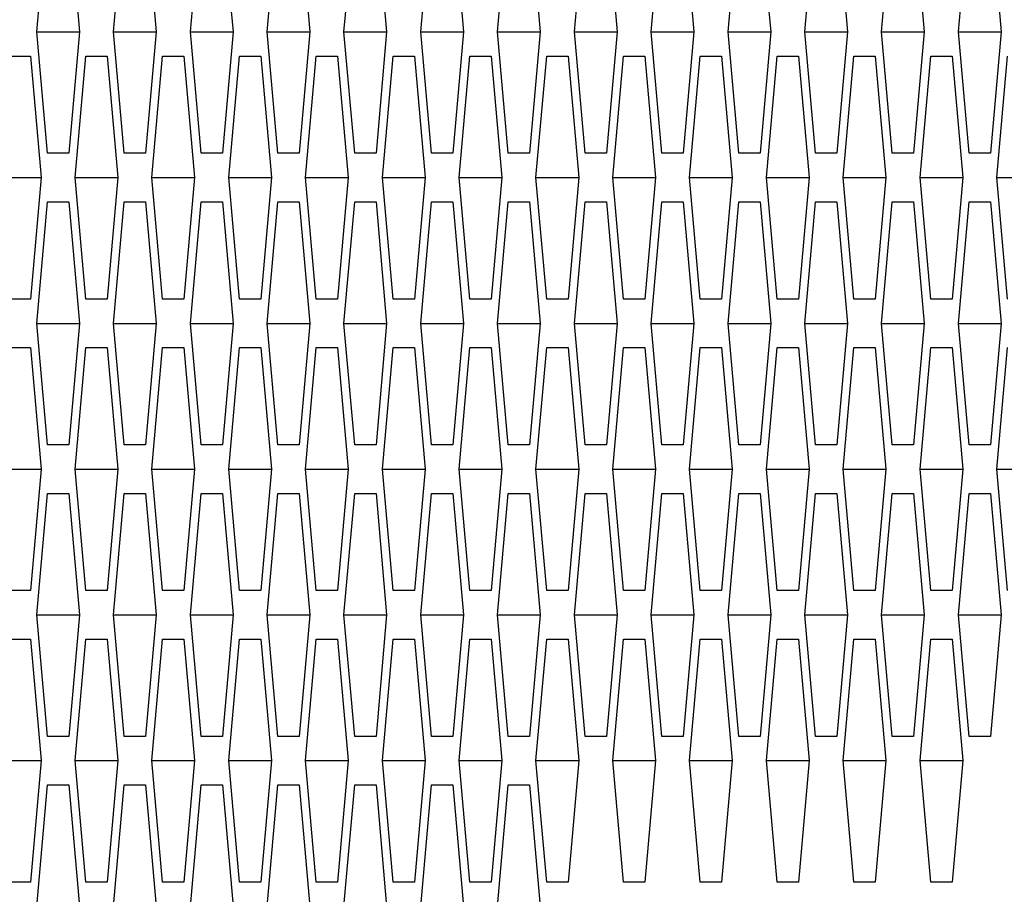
# Model space of a CAD drawing. Header units: millimetres. Extents: x 0 to 420, y 0 to 297.
# Tile 230 of 256: x 227.48 to 229.51, y 207.45 to 209.25. Entities that reach past the tile are written whole.
import ezdxf

# ---------------------------------------------------------------- set-up
doc = ezdxf.new("R2010")
doc.units = ezdxf.units.MM
doc.header["$LTSCALE"] = 23.1
doc.layers.get('0').update_dxf_attribs({"linetype": 'CONTINUOUS'})
doc.layers.add('DIM_PILOTEES', color=7, linetype='CONTINUOUS')
doc.styles.add('TEXTSTYLE_2', font='txt', dxfattribs={"width": 0.97619})
doc.styles.add('TEXTSTYLE_3', font='txt', dxfattribs={"width": 1.071429})
doc.styles.add('TEXTSTYLE_6', font='txt', dxfattribs={"width": 1.178571})
doc.dimstyles.new('DIMSTYLE_1', dxfattribs={"dimtxt": 2.5, "dimasz": 0.1875, "dimexe": 0.125, "dimexo": 0.0625, "dimgap": 1.25, "dimtad": 0, "dimtih": 1, "dimtoh": 1, "dimdsep": 46, "dimtxsty": 'TEXTSTYLE_2', "dimblk": '_FILLED', "dimblk1": '_FILLED', "dimblk2": '_FILLED', "dimcen": 0.09, "dimazin": 2, "dimtfac": 1, "dimtofl": 0, "dimtmove": 0, "dimatfit": 3, "dimldrblk": '_FILLED', "dimfxl": 1, "dimtolj": 1, "dimarcsym": 0})
doc.dimstyles.new('DIMSTYLE_2', dxfattribs={"dimtxt": 2.5, "dimasz": 0.1875, "dimexe": 0.125, "dimexo": 0.0625, "dimgap": 1.25, "dimtad": 0, "dimtih": 1, "dimtoh": 1, "dimdsep": 46, "dimtxsty": 'TEXTSTYLE_3', "dimblk": '_FILLED', "dimblk1": '_FILLED', "dimblk2": '_FILLED', "dimcen": 0.09, "dimazin": 2, "dimtfac": 1, "dimtofl": 0, "dimtmove": 0, "dimatfit": 3, "dimldrblk": '_FILLED', "dimfxl": 1, "dimtolj": 1, "dimarcsym": 0})
doc.dimstyles.new('DIMSTYLE_5', dxfattribs={"dimtxt": 2.5, "dimasz": 0.1875, "dimexe": 0.125, "dimexo": 0.0625, "dimgap": 1.25, "dimtad": 0, "dimtih": 1, "dimtoh": 1, "dimdsep": 46, "dimtxsty": 'TEXTSTYLE_6', "dimblk": '_FILLED', "dimblk1": '_FILLED', "dimblk2": '_FILLED', "dimcen": 0.09, "dimazin": 2, "dimtfac": 1, "dimtofl": 0, "dimtmove": 0, "dimatfit": 3, "dimldrblk": '_FILLED', "dimfxl": 1, "dimtolj": 1, "dimarcsym": 0})

# ---------------------------------------------------------------- blocks, each defined once
blk = doc.blocks.new('_FILLED')
at = {"color": 0, "linetype": 'BYBLOCK'}
blk.add_solid([(0, 0), (-1, 0.167), (-1, -0.167)], dxfattribs=at)
blk = doc.blocks.new('*D0')
at = {"layer": 'DIM_PILOTEES', "color": 2, "linetype": 'CONTINUOUS'}
for p, q in [((218.8808, 254.2086), (215.0951, 254.2086)), ((215.2201, 254.2086), (215.2201, 191.7537)), ((273.8528, 254.2086), (218.8808, 254.2086)), ((215.2201, 129.4471), (215.2201, 186.7537)), ((218.8808, 129.4471), (215.0951, 129.4471)), ((273.8782, 129.4471), (218.8808, 129.4471))]:
    blk.add_line(p, q, dxfattribs=at)
at = {"layer": 'DIM_PILOTEES', "color": 2, "linetype": 'CONTINUOUS', "xscale": 0.1875, "yscale": 0.1875, "zscale": 0.1875}
for p, rotation in [((215.2201, 254.2086), 90), ((215.2201, 129.4471), 270)]:
    blk.add_blockref('_FILLED', p, dxfattribs=dict(at, rotation=rotation))
at = {"layer": 'DIM_PILOTEES', "color": 2, "linetype": 'CONTINUOUS', "insert": (215.2201, 190.5037), "char_height": 2.5, "width": 10.982143, "attachment_point": 2, "line_spacing_factor": 0.9, "style": 'TEXTSTYLE_2'}
blk.add_mtext('{\\ftxt;\\W0.0001;\\H0.0001;\\~}{\\ftxt;\\W2.9285714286;\\H2.5; }{\\ftxt;\\W0.0001;\\H0.0001;\\~}', dxfattribs=at)
blk = doc.blocks.new('*D1')
at = {"layer": 'DIM_PILOTEES', "color": 2, "linetype": 'CONTINUOUS'}
for p, q in [((226.3883, 264.6125), (226.3883, 265.9875)), ((243.2945, 264.6125), (243.2945, 265.9875)), ((226.3883, 265.8625), (225.8883, 265.8625)), ((243.2945, 265.8625), (243.7945, 265.8625)), ((226.3883, 206.2157), (226.3883, 264.6125)), ((243.2945, 226.5584), (243.2945, 264.6125))]:
    blk.add_line(p, q, dxfattribs=at)
at = {"layer": 'DIM_PILOTEES', "color": 2, "linetype": 'CONTINUOUS', "xscale": 0.1875, "yscale": 0.1875, "zscale": 0.1875}
blk.add_blockref('_FILLED', (226.3883, 265.8625), dxfattribs=at)
at = {"layer": 'DIM_PILOTEES', "color": 2, "linetype": 'CONTINUOUS', "xscale": 0.1875, "yscale": 0.1875, "zscale": 0.1875, "rotation": 180}
blk.add_blockref('_FILLED', (243.2945, 265.8625), dxfattribs=at)
at = {"layer": 'DIM_PILOTEES', "color": 2, "linetype": 'CONTINUOUS', "insert": (235.5503, 267.1125), "char_height": 2.5, "width": 8.035714, "attachment_point": 2, "line_spacing_factor": 0.9, "style": 'TEXTSTYLE_3'}
blk.add_mtext('{\\ftxt;\\W0.0001;\\H0.0001;\\~}{\\ftxt;\\W2.1428571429;\\H2.5; }{\\ftxt;\\W0.0001;\\H0.0001;\\~}', dxfattribs=at)
blk = doc.blocks.new('*D8')
at = {"layer": 'DIM_PILOTEES', "color": 2, "linetype": 'CONTINUOUS'}
for p, q in [((226.3883, 276.7141), (226.3883, 278.0891)), ((276.2211, 276.7141), (276.2211, 278.0891)), ((226.3883, 277.9641), (248.9616, 277.9641)), ((276.2211, 277.9641), (257.3545, 277.9641)), ((226.3883, 206.2157), (226.3883, 276.7141)), ((276.2211, 241.6204), (276.2211, 276.7141))]:
    blk.add_line(p, q, dxfattribs=at)
at = {"layer": 'DIM_PILOTEES', "color": 2, "linetype": 'CONTINUOUS', "xscale": 0.1875, "yscale": 0.1875, "zscale": 0.1875, "rotation": 180}
blk.add_blockref('_FILLED', (226.3883, 277.9641), dxfattribs=at)
at = {"layer": 'DIM_PILOTEES', "color": 2, "linetype": 'CONTINUOUS', "xscale": 0.1875, "yscale": 0.1875, "zscale": 0.1875}
blk.add_blockref('_FILLED', (276.2211, 277.9641), dxfattribs=at)
at = {"layer": 'DIM_PILOTEES', "color": 2, "linetype": 'CONTINUOUS', "insert": (253.158, 279.2141), "char_height": 2.5, "width": 8.839286, "attachment_point": 2, "line_spacing_factor": 0.9, "style": 'TEXTSTYLE_6'}
blk.add_mtext('{\\ftxt;\\W0.0001;\\H0.0001;\\~}{\\ftxt;\\W2.3571428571;\\H2.5; }{\\ftxt;\\W0.0001;\\H0.0001;\\~}', dxfattribs=at)

msp = doc.modelspace()

# ---------------------------------------------------------------- linework, layer by layer
at = {"color": 3, "linetype": 'CONTINUOUS'}
for p, q in [((227.5161, 209.222), (227.5381, 209.472)), ((227.582, 209.472), (227.604, 209.222)), ((227.6742, 209.222), (227.6962, 209.472)), ((227.7401, 209.472), (227.7621, 209.222)), ((227.8323, 209.222), (227.8543, 209.472)), ((227.8982, 209.472), (227.9201, 209.222)), ((227.9904, 209.222), (228.0124, 209.472)), ((228.0563, 209.472), (228.0782, 209.222)), ((228.1485, 209.222), (228.1705, 209.472)), ((228.2144, 209.472), (228.2363, 209.222)), ((228.3066, 209.222), (228.3286, 209.472)), ((228.3725, 209.472), (228.3944, 209.222)), ((228.4647, 209.222), (228.4866, 209.472)), ((228.5306, 209.472), (228.5525, 209.222)), ((228.6228, 209.222), (228.6447, 209.472)), ((228.6886, 209.472), (228.7106, 209.222)), ((228.7809, 209.222), (228.8028, 209.472)), ((228.8467, 209.472), (228.8687, 209.222)), ((228.939, 209.222), (228.9609, 209.472)), ((229.0048, 209.472), (229.0268, 209.222)), ((229.097, 209.222), (229.119, 209.472)), ((229.1629, 209.472), (229.1849, 209.222)), ((229.2551, 209.222), (229.2771, 209.472)), ((229.321, 209.472), (229.343, 209.222)), ((229.4132, 209.222), (229.4352, 209.472)), ((229.4791, 209.472), (229.5011, 209.222)), ((227.5381, 208.972), (227.5161, 209.222)), ((227.604, 209.222), (227.582, 208.972)), ((227.6962, 208.972), (227.6742, 209.222)), ((227.7621, 209.222), (227.7401, 208.972)), ((227.8543, 208.972), (227.8323, 209.222)), ((227.9201, 209.222), (227.8982, 208.972)), ((228.0124, 208.972), (227.9904, 209.222)), ((228.0782, 209.222), (228.0563, 208.972)), ((228.1705, 208.972), (228.1485, 209.222)), ((228.2363, 209.222), (228.2144, 208.972)), ((228.3286, 208.972), (228.3066, 209.222)), ((228.3944, 209.222), (228.3725, 208.972)), ((228.4866, 208.972), (228.4647, 209.222)), ((228.5525, 209.222), (228.5306, 208.972)), ((228.6447, 208.972), (228.6228, 209.222)), ((228.7106, 209.222), (228.6886, 208.972)), ((228.8028, 208.972), (228.7809, 209.222)), ((228.8687, 209.222), (228.8467, 208.972)), ((228.9609, 208.972), (228.939, 209.222)), ((229.0268, 209.222), (229.0048, 208.972)), ((229.119, 208.972), (229.097, 209.222)), ((229.1849, 209.222), (229.1629, 208.972)), ((229.2771, 208.972), (229.2551, 209.222)), ((229.343, 209.222), (229.321, 208.972)), ((229.4352, 208.972), (229.4132, 209.222)), ((229.5011, 209.222), (229.4791, 208.972)), ((227.459, 209.172), (227.503, 209.172)), ((227.503, 209.172), (227.5249, 208.922)), ((227.5952, 208.922), (227.6171, 209.172)), ((227.6171, 209.172), (227.6611, 209.172)), ((227.6611, 209.172), (227.683, 208.922)), ((227.7533, 208.922), (227.7752, 209.172)), ((227.7752, 209.172), (227.8191, 209.172)), ((227.8191, 209.172), (227.8411, 208.922)), ((227.9114, 208.922), (227.9333, 209.172)), ((227.9333, 209.172), (227.9772, 209.172)), ((227.9772, 209.172), (227.9992, 208.922)), ((228.0695, 208.922), (228.0914, 209.172)), ((228.0914, 209.172), (228.1353, 209.172)), ((228.1353, 209.172), (228.1573, 208.922)), ((228.2275, 208.922), (228.2495, 209.172)), ((228.2495, 209.172), (228.2934, 209.172)), ((228.2934, 209.172), (228.3154, 208.922)), ((228.3856, 208.922), (228.4076, 209.172)), ((228.4076, 209.172), (228.4515, 209.172)), ((228.4515, 209.172), (228.4735, 208.922)), ((228.5437, 208.922), (228.5657, 209.172)), ((228.5657, 209.172), (228.6096, 209.172)), ((228.6096, 209.172), (228.6316, 208.922)), ((228.7018, 208.922), (228.7238, 209.172)), ((228.7238, 209.172), (228.7677, 209.172)), ((228.7677, 209.172), (228.7897, 208.922)), ((228.8599, 208.922), (228.8819, 209.172)), ((228.8819, 209.172), (228.9258, 209.172)), ((228.9258, 209.172), (228.9477, 208.922)), ((229.018, 208.922), (229.04, 209.172)), ((229.04, 209.172), (229.0839, 209.172)), ((229.0839, 209.172), (229.1058, 208.922)), ((229.1761, 208.922), (229.1981, 209.172)), ((229.1981, 209.172), (229.242, 209.172)), ((229.242, 209.172), (229.2639, 208.922)), ((229.3342, 208.922), (229.3561, 209.172)), ((229.3561, 209.172), (229.4001, 209.172)), ((229.4001, 209.172), (229.422, 208.922)), ((229.4923, 208.922), (229.5142, 209.172)), ((227.582, 208.972), (227.5381, 208.972)), ((227.7401, 208.972), (227.6962, 208.972)), ((227.8982, 208.972), (227.8543, 208.972)), ((228.0563, 208.972), (228.0124, 208.972)), ((228.2144, 208.972), (228.1705, 208.972)), ((228.3725, 208.972), (228.3286, 208.972)), ((228.5306, 208.972), (228.4866, 208.972)), ((228.6886, 208.972), (228.6447, 208.972)), ((228.8467, 208.972), (228.8028, 208.972)), ((229.0048, 208.972), (228.9609, 208.972)), ((229.1629, 208.972), (229.119, 208.972)), ((229.321, 208.972), (229.2771, 208.972)), ((229.4791, 208.972), (229.4352, 208.972)), ((227.5249, 208.922), (227.503, 208.672)), ((227.6171, 208.672), (227.5952, 208.922)), ((227.683, 208.922), (227.6611, 208.672)), ((227.7752, 208.672), (227.7533, 208.922)), ((227.8411, 208.922), (227.8191, 208.672)), ((227.9333, 208.672), (227.9114, 208.922)), ((227.9992, 208.922), (227.9772, 208.672)), ((228.0914, 208.672), (228.0695, 208.922)), ((228.1573, 208.922), (228.1353, 208.672)), ((228.2495, 208.672), (228.2275, 208.922)), ((228.3154, 208.922), (228.2934, 208.672)), ((228.4076, 208.672), (228.3856, 208.922)), ((228.4735, 208.922), (228.4515, 208.672)), ((228.5657, 208.672), (228.5437, 208.922)), ((228.6316, 208.922), (228.6096, 208.672)), ((228.7238, 208.672), (228.7018, 208.922)), ((228.7897, 208.922), (228.7677, 208.672)), ((228.8819, 208.672), (228.8599, 208.922)), ((228.9477, 208.922), (228.9258, 208.672)), ((229.04, 208.672), (229.018, 208.922)), ((229.1058, 208.922), (229.0839, 208.672)), ((229.1981, 208.672), (229.1761, 208.922)), ((229.2639, 208.922), (229.242, 208.672)), ((229.3561, 208.672), (229.3342, 208.922)), ((229.422, 208.922), (229.4001, 208.672)), ((229.5142, 208.672), (229.4923, 208.922)), ((227.5161, 208.622), (227.5381, 208.872)), ((227.5381, 208.872), (227.582, 208.872)), ((227.582, 208.872), (227.604, 208.622)), ((227.6742, 208.622), (227.6962, 208.872)), ((227.6962, 208.872), (227.7401, 208.872)), ((227.7401, 208.872), (227.7621, 208.622)), ((227.8323, 208.622), (227.8543, 208.872)), ((227.8543, 208.872), (227.8982, 208.872)), ((227.8982, 208.872), (227.9201, 208.622)), ((227.9904, 208.622), (228.0124, 208.872)), ((228.0124, 208.872), (228.0563, 208.872)), ((228.0563, 208.872), (228.0782, 208.622)), ((228.1485, 208.622), (228.1705, 208.872)), ((228.1705, 208.872), (228.2144, 208.872)), ((228.2144, 208.872), (228.2363, 208.622)), ((228.3066, 208.622), (228.3286, 208.872)), ((228.3286, 208.872), (228.3725, 208.872)), ((228.3725, 208.872), (228.3944, 208.622)), ((228.4647, 208.622), (228.4866, 208.872)), ((228.4866, 208.872), (228.5306, 208.872)), ((228.5306, 208.872), (228.5525, 208.622)), ((228.6228, 208.622), (228.6447, 208.872)), ((228.6447, 208.872), (228.6886, 208.872)), ((228.6886, 208.872), (228.7106, 208.622)), ((228.7809, 208.622), (228.8028, 208.872)), ((228.8028, 208.872), (228.8467, 208.872)), ((228.8467, 208.872), (228.8687, 208.622)), ((228.939, 208.622), (228.9609, 208.872)), ((228.9609, 208.872), (229.0048, 208.872)), ((229.0048, 208.872), (229.0268, 208.622)), ((229.097, 208.622), (229.119, 208.872)), ((229.119, 208.872), (229.1629, 208.872)), ((229.1629, 208.872), (229.1849, 208.622)), ((229.2551, 208.622), (229.2771, 208.872)), ((229.2771, 208.872), (229.321, 208.872)), ((229.321, 208.872), (229.343, 208.622)), ((229.4132, 208.622), (229.4352, 208.872)), ((229.4352, 208.872), (229.4791, 208.872)), ((229.4791, 208.872), (229.5011, 208.622)), ((227.503, 208.672), (227.459, 208.672)), ((227.6611, 208.672), (227.6171, 208.672)), ((227.8191, 208.672), (227.7752, 208.672)), ((227.9772, 208.672), (227.9333, 208.672)), ((228.1353, 208.672), (228.0914, 208.672)), ((228.2934, 208.672), (228.2495, 208.672)), ((228.4515, 208.672), (228.4076, 208.672)), ((228.6096, 208.672), (228.5657, 208.672)), ((228.7677, 208.672), (228.7238, 208.672)), ((228.9258, 208.672), (228.8819, 208.672)), ((229.0839, 208.672), (229.04, 208.672)), ((229.242, 208.672), (229.1981, 208.672)), ((229.4001, 208.672), (229.3561, 208.672)), ((227.5381, 208.372), (227.5161, 208.622)), ((227.604, 208.622), (227.582, 208.372)), ((227.6962, 208.372), (227.6742, 208.622)), ((227.7621, 208.622), (227.7401, 208.372)), ((227.8543, 208.372), (227.8323, 208.622)), ((227.9201, 208.622), (227.8982, 208.372)), ((228.0124, 208.372), (227.9904, 208.622)), ((228.0782, 208.622), (228.0563, 208.372)), ((228.1705, 208.372), (228.1485, 208.622)), ((228.2363, 208.622), (228.2144, 208.372)), ((228.3286, 208.372), (228.3066, 208.622)), ((228.3944, 208.622), (228.3725, 208.372)), ((228.4866, 208.372), (228.4647, 208.622)), ((228.5525, 208.622), (228.5306, 208.372)), ((228.6447, 208.372), (228.6228, 208.622)), ((228.7106, 208.622), (228.6886, 208.372)), ((228.8028, 208.372), (228.7809, 208.622)), ((228.8687, 208.622), (228.8467, 208.372)), ((228.9609, 208.372), (228.939, 208.622)), ((229.0268, 208.622), (229.0048, 208.372)), ((229.119, 208.372), (229.097, 208.622)), ((229.1849, 208.622), (229.1629, 208.372)), ((229.2771, 208.372), (229.2551, 208.622)), ((229.343, 208.622), (229.321, 208.372)), ((229.4352, 208.372), (229.4132, 208.622)), ((229.5011, 208.622), (229.4791, 208.372)), ((227.459, 208.572), (227.503, 208.572)), ((227.503, 208.572), (227.5249, 208.322)), ((227.5952, 208.322), (227.6171, 208.572)), ((227.6171, 208.572), (227.6611, 208.572)), ((227.6611, 208.572), (227.683, 208.322)), ((227.7533, 208.322), (227.7752, 208.572)), ((227.7752, 208.572), (227.8191, 208.572)), ((227.8191, 208.572), (227.8411, 208.322)), ((227.9114, 208.322), (227.9333, 208.572)), ((227.9333, 208.572), (227.9772, 208.572)), ((227.9772, 208.572), (227.9992, 208.322)), ((228.0695, 208.322), (228.0914, 208.572)), ((228.0914, 208.572), (228.1353, 208.572)), ((228.1353, 208.572), (228.1573, 208.322)), ((228.2275, 208.322), (228.2495, 208.572)), ((228.2495, 208.572), (228.2934, 208.572)), ((228.2934, 208.572), (228.3154, 208.322)), ((228.3856, 208.322), (228.4076, 208.572)), ((228.4076, 208.572), (228.4515, 208.572)), ((228.4515, 208.572), (228.4735, 208.322)), ((228.5437, 208.322), (228.5657, 208.572)), ((228.5657, 208.572), (228.6096, 208.572)), ((228.6096, 208.572), (228.6316, 208.322)), ((228.7018, 208.322), (228.7238, 208.572)), ((228.7238, 208.572), (228.7677, 208.572)), ((228.7677, 208.572), (228.7897, 208.322)), ((228.8599, 208.322), (228.8819, 208.572)), ((228.8819, 208.572), (228.9258, 208.572)), ((228.9258, 208.572), (228.9477, 208.322)), ((229.018, 208.322), (229.04, 208.572)), ((229.04, 208.572), (229.0839, 208.572)), ((229.0839, 208.572), (229.1058, 208.322)), ((229.1761, 208.322), (229.1981, 208.572)), ((229.1981, 208.572), (229.242, 208.572)), ((229.242, 208.572), (229.2639, 208.322)), ((229.3342, 208.322), (229.3561, 208.572)), ((229.3561, 208.572), (229.4001, 208.572)), ((229.4001, 208.572), (229.422, 208.322)), ((229.4923, 208.322), (229.5142, 208.572)), ((227.582, 208.372), (227.5381, 208.372)), ((227.7401, 208.372), (227.6962, 208.372)), ((227.8982, 208.372), (227.8543, 208.372)), ((228.0563, 208.372), (228.0124, 208.372)), ((228.2144, 208.372), (228.1705, 208.372)), ((228.3725, 208.372), (228.3286, 208.372)), ((228.5306, 208.372), (228.4866, 208.372)), ((228.6886, 208.372), (228.6447, 208.372)), ((228.8467, 208.372), (228.8028, 208.372)), ((229.0048, 208.372), (228.9609, 208.372)), ((229.1629, 208.372), (229.119, 208.372)), ((229.321, 208.372), (229.2771, 208.372)), ((229.4791, 208.372), (229.4352, 208.372)), ((227.5249, 208.322), (227.503, 208.072)), ((227.6171, 208.072), (227.5952, 208.322)), ((227.683, 208.322), (227.6611, 208.072)), ((227.7752, 208.072), (227.7533, 208.322)), ((227.8411, 208.322), (227.8191, 208.072)), ((227.9333, 208.072), (227.9114, 208.322)), ((227.9992, 208.322), (227.9772, 208.072)), ((228.0914, 208.072), (228.0695, 208.322)), ((228.1573, 208.322), (228.1353, 208.072)), ((228.2495, 208.072), (228.2275, 208.322)), ((228.3154, 208.322), (228.2934, 208.072)), ((228.4076, 208.072), (228.3856, 208.322)), ((228.4735, 208.322), (228.4515, 208.072)), ((228.5657, 208.072), (228.5437, 208.322)), ((228.6316, 208.322), (228.6096, 208.072)), ((228.7238, 208.072), (228.7018, 208.322)), ((228.7897, 208.322), (228.7677, 208.072)), ((228.8819, 208.072), (228.8599, 208.322)), ((228.9477, 208.322), (228.9258, 208.072)), ((229.04, 208.072), (229.018, 208.322)), ((229.1058, 208.322), (229.0839, 208.072)), ((229.1981, 208.072), (229.1761, 208.322)), ((229.2639, 208.322), (229.242, 208.072)), ((229.3561, 208.072), (229.3342, 208.322)), ((229.422, 208.322), (229.4001, 208.072)), ((229.5142, 208.072), (229.4923, 208.322)), ((227.5161, 208.022), (227.5381, 208.272)), ((227.5381, 208.272), (227.582, 208.272)), ((227.582, 208.272), (227.604, 208.022)), ((227.6742, 208.022), (227.6962, 208.272)), ((227.6962, 208.272), (227.7401, 208.272)), ((227.7401, 208.272), (227.7621, 208.022)), ((227.8323, 208.022), (227.8543, 208.272)), ((227.8543, 208.272), (227.8982, 208.272)), ((227.8982, 208.272), (227.9201, 208.022)), ((227.9904, 208.022), (228.0124, 208.272)), ((228.0124, 208.272), (228.0563, 208.272)), ((228.0563, 208.272), (228.0782, 208.022)), ((228.1485, 208.022), (228.1705, 208.272)), ((228.1705, 208.272), (228.2144, 208.272)), ((228.2144, 208.272), (228.2363, 208.022)), ((228.3066, 208.022), (228.3286, 208.272)), ((228.3286, 208.272), (228.3725, 208.272)), ((228.3725, 208.272), (228.3944, 208.022)), ((228.4647, 208.022), (228.4866, 208.272)), ((228.4866, 208.272), (228.5306, 208.272)), ((228.5306, 208.272), (228.5525, 208.022)), ((228.6228, 208.022), (228.6447, 208.272)), ((228.6447, 208.272), (228.6886, 208.272)), ((228.6886, 208.272), (228.7106, 208.022)), ((228.7809, 208.022), (228.8028, 208.272)), ((228.8028, 208.272), (228.8467, 208.272)), ((228.8467, 208.272), (228.8687, 208.022)), ((228.939, 208.022), (228.9609, 208.272)), ((228.9609, 208.272), (229.0048, 208.272)), ((229.0048, 208.272), (229.0268, 208.022)), ((229.097, 208.022), (229.119, 208.272)), ((229.119, 208.272), (229.1629, 208.272)), ((229.1629, 208.272), (229.1849, 208.022)), ((229.2551, 208.022), (229.2771, 208.272)), ((229.2771, 208.272), (229.321, 208.272)), ((229.321, 208.272), (229.343, 208.022)), ((229.4132, 208.022), (229.4352, 208.272)), ((229.4352, 208.272), (229.4791, 208.272)), ((229.4791, 208.272), (229.5011, 208.022)), ((227.503, 208.072), (227.459, 208.072)), ((227.6611, 208.072), (227.6171, 208.072)), ((227.8191, 208.072), (227.7752, 208.072)), ((227.9772, 208.072), (227.9333, 208.072)), ((228.1353, 208.072), (228.0914, 208.072)), ((228.2934, 208.072), (228.2495, 208.072)), ((228.4515, 208.072), (228.4076, 208.072)), ((228.6096, 208.072), (228.5657, 208.072)), ((228.7677, 208.072), (228.7238, 208.072)), ((228.9258, 208.072), (228.8819, 208.072)), ((229.0839, 208.072), (229.04, 208.072)), ((229.242, 208.072), (229.1981, 208.072)), ((229.4001, 208.072), (229.3561, 208.072)), ((227.5381, 207.772), (227.5161, 208.022)), ((227.604, 208.022), (227.582, 207.772)), ((227.6962, 207.772), (227.6742, 208.022)), ((227.7621, 208.022), (227.7401, 207.772)), ((227.8543, 207.772), (227.8323, 208.022)), ((227.9201, 208.022), (227.8982, 207.772)), ((228.0124, 207.772), (227.9904, 208.022)), ((228.0782, 208.022), (228.0563, 207.772)), ((228.1705, 207.772), (228.1485, 208.022)), ((228.2363, 208.022), (228.2144, 207.772)), ((228.3286, 207.772), (228.3066, 208.022)), ((228.3944, 208.022), (228.3725, 207.772)), ((228.4866, 207.772), (228.4647, 208.022)), ((228.5525, 208.022), (228.5306, 207.772)), ((228.6447, 207.772), (228.6228, 208.022)), ((228.7106, 208.022), (228.6886, 207.772)), ((228.8028, 207.772), (228.7809, 208.022)), ((228.8687, 208.022), (228.8467, 207.772)), ((228.9609, 207.772), (228.939, 208.022)), ((229.0268, 208.022), (229.0048, 207.772)), ((229.119, 207.772), (229.097, 208.022)), ((229.1849, 208.022), (229.1629, 207.772)), ((229.2771, 207.772), (229.2551, 208.022)), ((229.343, 208.022), (229.321, 207.772)), ((229.4352, 207.772), (229.4132, 208.022)), ((229.5011, 208.022), (229.4791, 207.772)), ((227.459, 207.972), (227.503, 207.972)), ((227.503, 207.972), (227.5249, 207.722)), ((227.5952, 207.722), (227.6171, 207.972)), ((227.6171, 207.972), (227.6611, 207.972)), ((227.6611, 207.972), (227.683, 207.722)), ((227.7533, 207.722), (227.7752, 207.972)), ((227.7752, 207.972), (227.8191, 207.972)), ((227.8191, 207.972), (227.8411, 207.722)), ((227.9114, 207.722), (227.9333, 207.972)), ((227.9333, 207.972), (227.9772, 207.972)), ((227.9772, 207.972), (227.9992, 207.722)), ((228.0695, 207.722), (228.0914, 207.972)), ((228.0914, 207.972), (228.1353, 207.972)), ((228.1353, 207.972), (228.1573, 207.722)), ((228.2275, 207.722), (228.2495, 207.972)), ((228.2495, 207.972), (228.2934, 207.972)), ((228.2934, 207.972), (228.3154, 207.722)), ((228.3856, 207.722), (228.4076, 207.972)), ((228.4076, 207.972), (228.4515, 207.972)), ((228.4515, 207.972), (228.4735, 207.722)), ((228.5437, 207.722), (228.5657, 207.972)), ((228.5657, 207.972), (228.6096, 207.972)), ((228.6096, 207.972), (228.6316, 207.722)), ((228.7018, 207.722), (228.7238, 207.972)), ((228.7238, 207.972), (228.7677, 207.972)), ((228.7677, 207.972), (228.7897, 207.722)), ((228.8599, 207.722), (228.8819, 207.972)), ((228.8819, 207.972), (228.9258, 207.972)), ((228.9258, 207.972), (228.9477, 207.722)), ((229.018, 207.722), (229.04, 207.972)), ((229.04, 207.972), (229.0839, 207.972)), ((229.0839, 207.972), (229.1058, 207.722)), ((229.1761, 207.722), (229.1981, 207.972)), ((229.1981, 207.972), (229.242, 207.972)), ((229.242, 207.972), (229.2639, 207.722)), ((229.3342, 207.722), (229.3561, 207.972)), ((229.3561, 207.972), (229.4001, 207.972)), ((229.4001, 207.972), (229.422, 207.722)), ((227.582, 207.772), (227.5381, 207.772)), ((227.7401, 207.772), (227.6962, 207.772)), ((227.8982, 207.772), (227.8543, 207.772)), ((228.0563, 207.772), (228.0124, 207.772)), ((228.2144, 207.772), (228.1705, 207.772)), ((228.3725, 207.772), (228.3286, 207.772)), ((228.5306, 207.772), (228.4866, 207.772)), ((228.6886, 207.772), (228.6447, 207.772)), ((228.8467, 207.772), (228.8028, 207.772)), ((229.0048, 207.772), (228.9609, 207.772)), ((229.1629, 207.772), (229.119, 207.772)), ((229.321, 207.772), (229.2771, 207.772)), ((229.4791, 207.772), (229.4352, 207.772)), ((227.5249, 207.722), (227.503, 207.472)), ((227.6171, 207.472), (227.5952, 207.722)), ((227.683, 207.722), (227.6611, 207.472)), ((227.7752, 207.472), (227.7533, 207.722)), ((227.8411, 207.722), (227.8191, 207.472)), ((227.9333, 207.472), (227.9114, 207.722)), ((227.9992, 207.722), (227.9772, 207.472)), ((228.0914, 207.472), (228.0695, 207.722)), ((228.1573, 207.722), (228.1353, 207.472)), ((228.2495, 207.472), (228.2275, 207.722)), ((228.3154, 207.722), (228.2934, 207.472)), ((228.4076, 207.472), (228.3856, 207.722)), ((228.4735, 207.722), (228.4515, 207.472)), ((228.5657, 207.472), (228.5437, 207.722)), ((228.6316, 207.722), (228.6096, 207.472)), ((228.7238, 207.472), (228.7018, 207.722)), ((228.7897, 207.722), (228.7677, 207.472)), ((228.8819, 207.472), (228.8599, 207.722)), ((228.9477, 207.722), (228.9258, 207.472)), ((229.04, 207.472), (229.018, 207.722)), ((229.1058, 207.722), (229.0839, 207.472)), ((229.1981, 207.472), (229.1761, 207.722)), ((229.2639, 207.722), (229.242, 207.472)), ((229.3561, 207.472), (229.3342, 207.722)), ((229.422, 207.722), (229.4001, 207.472)), ((227.5161, 207.422), (227.5381, 207.672)), ((227.5381, 207.672), (227.582, 207.672)), ((227.582, 207.672), (227.604, 207.422)), ((227.6742, 207.422), (227.6962, 207.672)), ((227.6962, 207.672), (227.7401, 207.672)), ((227.7401, 207.672), (227.7621, 207.422)), ((227.8323, 207.422), (227.8543, 207.672)), ((227.8543, 207.672), (227.8982, 207.672)), ((227.8982, 207.672), (227.9201, 207.422)), ((227.9904, 207.422), (228.0124, 207.672)), ((228.0124, 207.672), (228.0563, 207.672)), ((228.0563, 207.672), (228.0782, 207.422)), ((228.1485, 207.422), (228.1705, 207.672)), ((228.1705, 207.672), (228.2144, 207.672)), ((228.2144, 207.672), (228.2363, 207.422)), ((228.3066, 207.422), (228.3286, 207.672)), ((228.3286, 207.672), (228.3725, 207.672)), ((228.3725, 207.672), (228.3944, 207.422)), ((228.4647, 207.422), (228.4866, 207.672)), ((228.4866, 207.672), (228.5306, 207.672)), ((228.5306, 207.672), (228.5525, 207.422)), ((227.503, 207.472), (227.459, 207.472)), ((227.6611, 207.472), (227.6171, 207.472)), ((227.8191, 207.472), (227.7752, 207.472)), ((227.9772, 207.472), (227.9333, 207.472)), ((228.1353, 207.472), (228.0914, 207.472)), ((228.2934, 207.472), (228.2495, 207.472)), ((228.4515, 207.472), (228.4076, 207.472)), ((228.6096, 207.472), (228.5657, 207.472)), ((228.7677, 207.472), (228.7238, 207.472)), ((228.9258, 207.472), (228.8819, 207.472)), ((229.0839, 207.472), (229.04, 207.472)), ((229.242, 207.472), (229.1981, 207.472)), ((229.4001, 207.472), (229.3561, 207.472))]:
    msp.add_line(p, q, dxfattribs=at)
at = {"color": 7, "linetype": 'CONTINUOUS'}
for p, q in [((227.5161, 209.222), (227.604, 209.222)), ((227.6742, 209.222), (227.7621, 209.222)), ((227.8323, 209.222), (227.9201, 209.222)), ((227.9904, 209.222), (228.0782, 209.222)), ((228.1485, 209.222), (228.2363, 209.222)), ((228.3066, 209.222), (228.3944, 209.222)), ((228.4647, 209.222), (228.5525, 209.222)), ((228.6228, 209.222), (228.7106, 209.222)), ((228.7809, 209.222), (228.8687, 209.222)), ((228.939, 209.222), (229.0268, 209.222)), ((229.097, 209.222), (229.1849, 209.222)), ((229.2551, 209.222), (229.343, 209.222)), ((229.4132, 209.222), (229.5011, 209.222)), ((227.4371, 208.922), (227.5249, 208.922)), ((227.5952, 208.922), (227.683, 208.922)), ((227.7533, 208.922), (227.8411, 208.922)), ((227.9114, 208.922), (227.9992, 208.922)), ((228.0695, 208.922), (228.1573, 208.922)), ((228.2275, 208.922), (228.3154, 208.922)), ((228.3856, 208.922), (228.4735, 208.922)), ((228.5437, 208.922), (228.6316, 208.922)), ((228.7018, 208.922), (228.7897, 208.922)), ((228.8599, 208.922), (228.9477, 208.922)), ((229.018, 208.922), (229.1058, 208.922)), ((229.1761, 208.922), (229.2639, 208.922)), ((229.3342, 208.922), (229.422, 208.922)), ((229.4923, 208.922), (229.5801, 208.922)), ((227.5161, 208.622), (227.604, 208.622)), ((227.6742, 208.622), (227.7621, 208.622)), ((227.8323, 208.622), (227.9201, 208.622)), ((227.9904, 208.622), (228.0782, 208.622)), ((228.1485, 208.622), (228.2363, 208.622)), ((228.3066, 208.622), (228.3944, 208.622)), ((228.4647, 208.622), (228.5525, 208.622)), ((228.6228, 208.622), (228.7106, 208.622)), ((228.7809, 208.622), (228.8687, 208.622)), ((228.939, 208.622), (229.0268, 208.622)), ((229.097, 208.622), (229.1849, 208.622)), ((229.2551, 208.622), (229.343, 208.622)), ((229.4132, 208.622), (229.5011, 208.622)), ((227.4371, 208.322), (227.5249, 208.322)), ((227.5952, 208.322), (227.683, 208.322)), ((227.7533, 208.322), (227.8411, 208.322)), ((227.9114, 208.322), (227.9992, 208.322)), ((228.0695, 208.322), (228.1573, 208.322)), ((228.2275, 208.322), (228.3154, 208.322)), ((228.3856, 208.322), (228.4735, 208.322)), ((228.5437, 208.322), (228.6316, 208.322)), ((228.7018, 208.322), (228.7897, 208.322)), ((228.8599, 208.322), (228.9477, 208.322)), ((229.018, 208.322), (229.1058, 208.322)), ((229.1761, 208.322), (229.2639, 208.322)), ((229.3342, 208.322), (229.422, 208.322)), ((229.4923, 208.322), (229.5801, 208.322)), ((227.5161, 208.022), (227.604, 208.022)), ((227.6742, 208.022), (227.7621, 208.022)), ((227.8323, 208.022), (227.9201, 208.022)), ((227.9904, 208.022), (228.0782, 208.022)), ((228.1485, 208.022), (228.2363, 208.022)), ((228.3066, 208.022), (228.3944, 208.022)), ((228.4647, 208.022), (228.5525, 208.022)), ((228.6228, 208.022), (228.7106, 208.022)), ((228.7809, 208.022), (228.8687, 208.022)), ((228.939, 208.022), (229.0268, 208.022)), ((229.097, 208.022), (229.1849, 208.022)), ((229.2551, 208.022), (229.343, 208.022)), ((229.4132, 208.022), (229.5011, 208.022)), ((227.4371, 207.722), (227.5249, 207.722)), ((227.5952, 207.722), (227.683, 207.722)), ((227.7533, 207.722), (227.8411, 207.722)), ((227.9114, 207.722), (227.9992, 207.722)), ((228.0695, 207.722), (228.1573, 207.722)), ((228.2275, 207.722), (228.3154, 207.722)), ((228.3856, 207.722), (228.4735, 207.722)), ((228.5437, 207.722), (228.6316, 207.722)), ((228.7018, 207.722), (228.7897, 207.722)), ((228.8599, 207.722), (228.9477, 207.722)), ((229.018, 207.722), (229.1058, 207.722)), ((229.1761, 207.722), (229.2639, 207.722)), ((229.3342, 207.722), (229.422, 207.722))]:
    msp.add_line(p, q, dxfattribs=at)

# ---------------------------------------------------------------- dimensions: what is measured, and where the dimension line sits
at = {"layer": 'DIM_PILOTEES', "color": 2, "linetype": 'CONTINUOUS'}
for base, p1, p2, angle, text, dimstyle, picture, middle in [((226.3883, 277.9641), (276.2211, 241.5579), (226.3883, 206.1532), 180, '{\\ftxt;\\W0.0001;\\H0.0001;\\~}{\\ftxt;\\W2.3571428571;\\H2.5; }{\\ftxt;\\W0.0001;\\H0.0001;\\~}', 'DIMSTYLE_5', '*D8', (250.2116, 276.7141)), ((226.3883, 265.8625), (243.2945, 226.4959), (226.3883, 206.1532), 180, '{\\ftxt;\\W0.0001;\\H0.0001;\\~}{\\ftxt;\\W2.1428571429;\\H2.5; }{\\ftxt;\\W0.0001;\\H0.0001;\\~}', 'DIMSTYLE_2', '*D1', (232.8717, 264.6125)), ((215.2201, 254.2086), (273.9407, 129.4471), (273.9153, 254.2086), 90, '{\\ftxt;\\W0.0001;\\H0.0001;\\~}{\\ftxt;\\W2.9285714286;\\H2.5; }{\\ftxt;\\W0.0001;\\H0.0001;\\~}', 'DIMSTYLE_1', '*D0', (211.5594, 188.0037))]:
    dim = msp.add_linear_dim(base=base, p1=p1, p2=p2, angle=angle, text=text, dimstyle=dimstyle, dxfattribs=at)
    dim.commit()
    dim.dimension.update_dxf_attribs({"geometry": picture, "text_midpoint": middle, "dimtype": 160})

doc.saveas('drawing.dxf')
